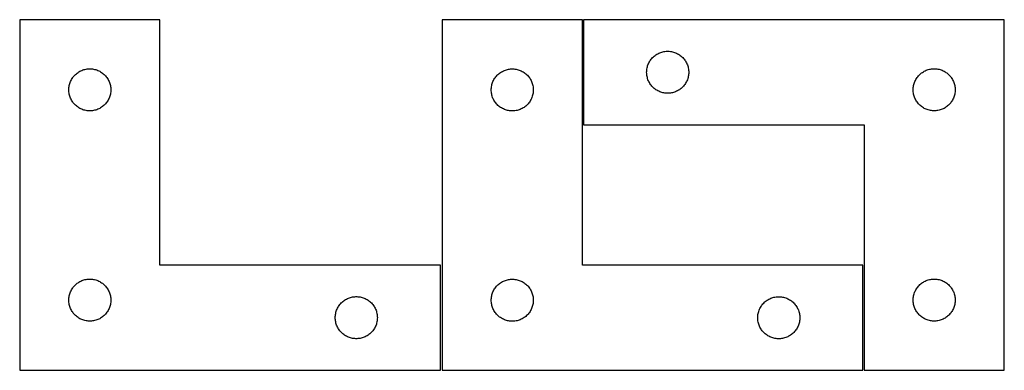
# Model space of a CAD drawing. Header units: millimetres. Extents: x 7 to 1493, y 7 to 257.
# Tile 1 of 3: x 7 to 709, y 7 to 257. Entities that reach past the tile are written whole.
import ezdxf

# ---------------------------------------------------------------- set-up
doc = ezdxf.new("R2010")
doc.units = ezdxf.units.MM
doc.layers.add('CUT', color=7, linetype='CONTINUOUS', true_color=0x000000)

msp = doc.modelspace()

# ---------------------------------------------------------------- linework, layer by layer
at = {"layer": 'CUT'}
for p, q in [((107.432067, 256.59015), (7.432067, 256.59015)), ((7.432067, 256.59015), (7.432067, 6.59015)), ((107.432067, 81.59015), (107.432067, 256.59015)), ((408.625304, 256.523255), (308.625304, 256.523255)), ((308.625304, 256.523255), (308.625304, 6.523255)), ((408.625304, 81.523255), (408.625304, 256.523255)), ((709.423639, 256.617743), (409.423639, 256.617743)), ((409.423639, 256.617743), (409.423639, 181.617743)), ((709.423639, 6.617743), (709.423639, 256.617743)), ((461.049983, 231.562899), (461.701747, 231.977463)), ((461.701747, 231.977463), (462.373988, 232.357925)), ((462.373988, 232.357925), (463.064923, 232.703277)), ((463.064923, 232.703277), (463.772721, 233.012603)), ((463.772721, 233.012603), (464.495503, 233.285082)), ((464.495503, 233.285082), (465.231354, 233.519992)), ((465.231354, 233.519992), (465.978323, 233.716709)), ((465.978323, 233.716709), (466.734428, 233.874713)), ((466.734428, 233.874713), (467.497664, 233.993584)), ((467.497664, 233.993584), (468.266007, 234.073006)), ((468.266007, 234.073006), (469.03742, 234.11277)), ((469.03742, 234.11277), (469.809858, 234.11277)), ((469.809858, 234.11277), (470.581271, 234.073006)), ((470.581271, 234.073006), (471.349614, 233.993584)), ((471.349614, 233.993584), (472.11285, 233.874713)), ((472.11285, 233.874713), (472.868955, 233.716709)), ((472.868955, 233.716709), (473.615924, 233.519992)), ((473.615924, 233.519992), (474.351775, 233.285082)), ((474.351775, 233.285082), (475.074557, 233.012603)), ((475.074557, 233.012603), (475.782355, 232.703277)), ((475.782355, 232.703277), (476.47329, 232.357925)), ((476.47329, 232.357925), (477.145531, 231.977463)), ((477.145531, 231.977463), (477.797295, 231.562899)), ((455.387887, 224.409025), (455.678885, 225.124552)), ((455.678885, 225.124552), (456.006333, 225.82415)), ((456.006333, 225.82415), (456.36936, 226.505964)), ((456.36936, 226.505964), (456.767006, 227.168186)), ((456.767006, 227.168186), (457.198214, 227.80906)), ((457.198214, 227.80906), (457.661842, 228.426886)), ((457.661842, 228.426886), (458.15666, 229.020025)), ((458.15666, 229.020025), (458.681356, 229.586906)), ((458.681356, 229.586906), (459.234539, 230.126024)), ((459.234539, 230.126024), (459.814741, 230.63595)), ((459.814741, 230.63595), (460.420425, 231.115332)), ((460.420425, 231.115332), (461.049983, 231.562899)), ((477.797295, 231.562899), (478.426853, 231.115332)), ((478.426853, 231.115332), (479.032537, 230.63595)), ((479.032537, 230.63595), (479.612739, 230.126024)), ((479.612739, 230.126024), (480.165922, 229.586906)), ((480.165922, 229.586906), (480.690618, 229.020025)), ((480.690618, 229.020025), (481.185436, 228.426886)), ((481.185436, 228.426886), (481.649064, 227.80906)), ((481.649064, 227.80906), (482.080272, 227.168186)), ((482.080272, 227.168186), (482.477918, 226.505964)), ((482.477918, 226.505964), (482.840945, 225.82415)), ((482.840945, 225.82415), (483.168393, 225.124552)), ((483.168393, 225.124552), (483.459391, 224.409025)), ((47.242967, 217.59843), (47.823169, 218.108356)), ((47.823169, 218.108356), (48.428853, 218.587738)), ((48.428853, 218.587738), (49.058411, 219.035305)), ((49.058411, 219.035305), (49.710175, 219.449869)), ((49.710175, 219.449869), (50.382416, 219.830332)), ((50.382416, 219.830332), (51.073351, 220.175684)), ((51.073351, 220.175684), (51.781149, 220.485009)), ((51.781149, 220.485009), (52.503931, 220.757488)), ((52.503931, 220.757488), (53.239782, 220.992398)), ((53.239782, 220.992398), (53.986751, 221.189115)), ((53.986751, 221.189115), (54.742856, 221.347119)), ((54.742856, 221.347119), (55.506092, 221.46599)), ((55.506092, 221.46599), (56.274435, 221.545413)), ((56.274435, 221.545413), (57.045848, 221.585177)), ((57.045848, 221.585177), (57.818286, 221.585177)), ((57.818286, 221.585177), (58.589699, 221.545413)), ((58.589699, 221.545413), (59.358042, 221.46599)), ((59.358042, 221.46599), (60.121278, 221.347119)), ((60.121278, 221.347119), (60.877383, 221.189115)), ((60.877383, 221.189115), (61.624352, 220.992398)), ((61.624352, 220.992398), (62.360203, 220.757488)), ((62.360203, 220.757488), (63.082985, 220.485009)), ((63.082985, 220.485009), (63.790783, 220.175684)), ((63.790783, 220.175684), (64.481718, 219.830332)), ((64.481718, 219.830332), (65.153959, 219.449869)), ((65.153959, 219.449869), (65.805723, 219.035305)), ((65.805723, 219.035305), (66.435281, 218.587738)), ((66.435281, 218.587738), (67.040965, 218.108356)), ((67.040965, 218.108356), (67.621167, 217.59843)), ((348.436204, 217.531536), (349.016407, 218.041462)), ((349.016407, 218.041462), (349.62209, 218.520844)), ((349.62209, 218.520844), (350.251648, 218.96841)), ((350.251648, 218.96841), (350.903412, 219.382975)), ((350.903412, 219.382975), (351.575653, 219.763437)), ((351.575653, 219.763437), (352.266588, 220.108789)), ((352.266588, 220.108789), (352.974386, 220.418115)), ((352.974386, 220.418115), (353.697169, 220.690594)), ((353.697169, 220.690594), (354.43302, 220.925503)), ((354.43302, 220.925503), (355.179988, 221.122221)), ((355.179988, 221.122221), (355.936093, 221.280224)), ((355.936093, 221.280224), (356.699329, 221.399095)), ((356.699329, 221.399095), (357.467672, 221.478518)), ((357.467672, 221.478518), (358.239086, 221.518282)), ((358.239086, 221.518282), (359.011523, 221.518282)), ((359.011523, 221.518282), (359.782936, 221.478518)), ((359.782936, 221.478518), (360.55128, 221.399095)), ((360.55128, 221.399095), (361.314516, 221.280224)), ((361.314516, 221.280224), (362.07062, 221.122221)), ((362.07062, 221.122221), (362.817589, 220.925503)), ((362.817589, 220.925503), (363.55344, 220.690594)), ((363.55344, 220.690594), (364.276223, 220.418115)), ((364.276223, 220.418115), (364.98402, 220.108789)), ((364.98402, 220.108789), (365.674955, 219.763437)), ((365.674955, 219.763437), (366.347196, 219.382975)), ((366.347196, 219.382975), (366.99896, 218.96841)), ((366.99896, 218.96841), (367.628518, 218.520844)), ((367.628518, 218.520844), (368.234202, 218.041462)), ((368.234202, 218.041462), (368.814404, 217.531536)), ((454.423639, 219.117743), (454.443528, 219.889925)), ((454.443528, 218.345562), (454.423639, 219.117743)), ((454.443528, 219.889925), (454.503141, 220.660058)), ((454.503141, 217.575428), (454.443528, 218.345562)), ((454.503141, 220.660058), (454.602321, 221.426102)), ((454.602321, 221.426102), (454.740804, 222.186024)), ((454.740804, 222.186024), (454.918223, 222.93781)), ((454.918223, 222.93781), (455.134108, 223.679466)), ((455.134108, 223.679466), (455.387887, 224.409025)), ((483.459391, 224.409025), (483.71317, 223.679466)), ((483.71317, 223.679466), (483.929055, 222.93781)), ((483.929055, 222.93781), (484.106474, 222.186024)), ((484.106474, 222.186024), (484.244957, 221.426102)), ((484.244957, 221.426102), (484.344137, 220.660058)), ((484.344137, 220.660058), (484.40375, 219.889925)), ((484.40375, 218.345562), (484.344137, 217.575428)), ((484.40375, 219.889925), (484.423639, 219.117743)), ((484.423639, 219.117743), (484.40375, 218.345562)), ((648.681356, 217.086906), (649.234539, 217.626024)), ((649.234539, 217.626024), (649.814741, 218.13595)), ((649.814741, 218.13595), (650.420425, 218.615332)), ((650.420425, 218.615332), (651.049983, 219.062899)), ((651.049983, 219.062899), (651.701747, 219.477463)), ((651.701747, 219.477463), (652.373988, 219.857925)), ((652.373988, 219.857925), (653.064923, 220.203277)), ((653.064923, 220.203277), (653.772721, 220.512603)), ((653.772721, 220.512603), (654.495503, 220.785082)), ((654.495503, 220.785082), (655.231354, 221.019992)), ((655.231354, 221.019992), (655.978323, 221.216709)), ((655.978323, 221.216709), (656.734428, 221.374713)), ((656.734428, 221.374713), (657.497664, 221.493584)), ((657.497664, 221.493584), (658.266007, 221.573006)), ((658.266007, 221.573006), (659.03742, 221.61277)), ((659.03742, 221.61277), (659.809858, 221.61277)), ((659.809858, 221.61277), (660.581271, 221.573006)), ((660.581271, 221.573006), (661.349614, 221.493584)), ((661.349614, 221.493584), (662.11285, 221.374713)), ((662.11285, 221.374713), (662.868955, 221.216709)), ((662.868955, 221.216709), (663.615924, 221.019992)), ((663.615924, 221.019992), (664.351775, 220.785082)), ((664.351775, 220.785082), (665.074557, 220.512603)), ((665.074557, 220.512603), (665.782355, 220.203277)), ((665.782355, 220.203277), (666.47329, 219.857925)), ((666.47329, 219.857925), (667.145531, 219.477463)), ((667.145531, 219.477463), (667.797295, 219.062899)), ((667.797295, 219.062899), (668.426853, 218.615332)), ((668.426853, 218.615332), (669.032537, 218.13595)), ((669.032537, 218.13595), (669.612739, 217.626024)), ((669.612739, 217.626024), (670.165922, 217.086906)), ((42.926651, 210.410216), (43.142536, 211.151872)), ((43.142536, 211.151872), (43.396315, 211.881431)), ((43.396315, 211.881431), (43.687313, 212.596958)), ((43.687313, 212.596958), (44.014761, 213.296557)), ((44.014761, 213.296557), (44.377788, 213.978371)), ((44.377788, 213.978371), (44.775434, 214.640593)), ((44.775434, 214.640593), (45.206642, 215.281466)), ((45.206642, 215.281466), (45.67027, 215.899292)), ((45.67027, 215.899292), (46.165088, 216.492431)), ((46.165088, 216.492431), (46.689784, 217.059312)), ((46.689784, 217.059312), (47.242967, 217.59843)), ((67.621167, 217.59843), (68.17435, 217.059312)), ((68.17435, 217.059312), (68.699046, 216.492431)), ((68.699046, 216.492431), (69.193864, 215.899292)), ((69.193864, 215.899292), (69.657492, 215.281466)), ((69.657492, 215.281466), (70.0887, 214.640593)), ((70.0887, 214.640593), (70.486346, 213.978371)), ((70.486346, 213.978371), (70.849373, 213.296557)), ((70.849373, 213.296557), (71.176821, 212.596958)), ((71.176821, 212.596958), (71.467819, 211.881431)), ((71.467819, 211.881431), (71.721598, 211.151872)), ((71.721598, 211.151872), (71.937483, 210.410216)), ((344.119888, 210.343322), (344.335774, 211.084978)), ((344.335774, 211.084978), (344.589552, 211.814536)), ((344.589552, 211.814536), (344.880551, 212.530064)), ((344.880551, 212.530064), (345.207998, 213.229662)), ((345.207998, 213.229662), (345.571026, 213.911476)), ((345.571026, 213.911476), (345.968671, 214.573698)), ((345.968671, 214.573698), (346.399879, 215.214572)), ((346.399879, 215.214572), (346.863507, 215.832397)), ((346.863507, 215.832397), (347.358325, 216.425537)), ((347.358325, 216.425537), (347.883021, 216.992417)), ((347.883021, 216.992417), (348.436204, 217.531536)), ((368.814404, 217.531536), (369.367587, 216.992417)), ((369.367587, 216.992417), (369.892283, 216.425537)), ((369.892283, 216.425537), (370.387101, 215.832397)), ((370.387101, 215.832397), (370.850729, 215.214572)), ((370.850729, 215.214572), (371.281938, 214.573698)), ((371.281938, 214.573698), (371.679583, 213.911476)), ((371.679583, 213.911476), (372.042611, 213.229662)), ((372.042611, 213.229662), (372.370058, 212.530064)), ((372.370058, 212.530064), (372.661057, 211.814536)), ((372.661057, 211.814536), (372.914835, 211.084978)), ((372.914835, 211.084978), (373.13072, 210.343322)), ((454.602321, 216.809385), (454.503141, 217.575428)), ((454.740804, 216.049462), (454.602321, 216.809385)), ((454.918223, 215.297677), (454.740804, 216.049462)), ((455.134108, 214.556021), (454.918223, 215.297677)), ((455.387887, 213.826462), (455.134108, 214.556021)), ((455.678885, 213.110935), (455.387887, 213.826462)), ((456.006333, 212.411337), (455.678885, 213.110935)), ((456.36936, 211.729522), (456.006333, 212.411337)), ((456.767006, 211.067301), (456.36936, 211.729522)), ((457.198214, 210.426427), (456.767006, 211.067301)), ((482.080272, 211.067301), (481.649064, 210.426427)), ((482.477918, 211.729522), (482.080272, 211.067301)), ((482.840945, 212.411337), (482.477918, 211.729522)), ((483.168393, 213.110935), (482.840945, 212.411337)), ((483.459391, 213.826462), (483.168393, 213.110935)), ((483.71317, 214.556021), (483.459391, 213.826462)), ((483.929055, 215.297677), (483.71317, 214.556021)), ((484.106474, 216.049462), (483.929055, 215.297677)), ((484.244957, 216.809385), (484.106474, 216.049462)), ((484.344137, 217.575428), (484.244957, 216.809385)), ((644.918223, 210.43781), (645.134108, 211.179466)), ((645.134108, 211.179466), (645.387887, 211.909025)), ((645.387887, 211.909025), (645.678885, 212.624552)), ((645.678885, 212.624552), (646.006333, 213.32415)), ((646.006333, 213.32415), (646.36936, 214.005964)), ((646.36936, 214.005964), (646.767006, 214.668186)), ((646.767006, 214.668186), (647.198214, 215.30906)), ((647.198214, 215.30906), (647.661842, 215.926886)), ((647.661842, 215.926886), (648.15666, 216.520025)), ((648.15666, 216.520025), (648.681356, 217.086906)), ((670.165922, 217.086906), (670.690618, 216.520025)), ((670.690618, 216.520025), (671.185436, 215.926886)), ((671.185436, 215.926886), (671.649064, 215.30906)), ((671.649064, 215.30906), (672.080272, 214.668186)), ((672.080272, 214.668186), (672.477918, 214.005964)), ((672.477918, 214.005964), (672.840945, 213.32415)), ((672.840945, 213.32415), (673.168393, 212.624552)), ((673.168393, 212.624552), (673.459391, 211.909025)), ((673.459391, 211.909025), (673.71317, 211.179466)), ((673.71317, 211.179466), (673.929055, 210.43781)), ((42.432067, 206.59015), (42.451956, 207.362331)), ((42.451956, 205.817968), (42.432067, 206.59015)), ((42.451956, 207.362331), (42.511569, 208.132465)), ((42.511569, 205.047835), (42.451956, 205.817968)), ((42.511569, 208.132465), (42.610749, 208.898508)), ((42.610749, 204.281791), (42.511569, 205.047835)), ((42.610749, 208.898508), (42.749232, 209.658431)), ((42.749232, 203.521869), (42.610749, 204.281791)), ((42.749232, 209.658431), (42.926651, 210.410216)), ((71.937483, 210.410216), (72.114902, 209.658431)), ((72.114902, 209.658431), (72.253385, 208.898508)), ((72.253385, 204.281791), (72.114902, 203.521869)), ((72.253385, 208.898508), (72.352565, 208.132465)), ((72.352565, 205.047835), (72.253385, 204.281791)), ((72.352565, 208.132465), (72.412178, 207.362331)), ((72.412178, 205.817968), (72.352565, 205.047835)), ((72.412178, 207.362331), (72.432067, 206.59015)), ((72.432067, 206.59015), (72.412178, 205.817968)), ((343.625304, 206.523255), (343.645193, 207.295436)), ((343.645193, 205.751074), (343.625304, 206.523255)), ((343.645193, 207.295436), (343.704806, 208.06557)), ((343.704806, 204.98094), (343.645193, 205.751074)), ((343.704806, 208.06557), (343.803986, 208.831614)), ((343.803986, 204.214896), (343.704806, 204.98094)), ((343.803986, 208.831614), (343.942469, 209.591536)), ((343.942469, 203.454974), (343.803986, 204.214896)), ((343.942469, 209.591536), (344.119888, 210.343322)), ((373.13072, 210.343322), (373.30814, 209.591536)), ((373.30814, 209.591536), (373.446623, 208.831614)), ((373.446623, 204.214896), (373.30814, 203.454974)), ((373.446623, 208.831614), (373.545802, 208.06557)), ((373.545802, 204.98094), (373.446623, 204.214896)), ((373.545802, 208.06557), (373.605416, 207.295436)), ((373.605416, 205.751074), (373.545802, 204.98094)), ((373.605416, 207.295436), (373.625304, 206.523255)), ((373.625304, 206.523255), (373.605416, 205.751074)), ((457.661842, 209.808601), (457.198214, 210.426427)), ((458.15666, 209.215462), (457.661842, 209.808601)), ((458.681356, 208.648581), (458.15666, 209.215462)), ((459.234539, 208.109463), (458.681356, 208.648581)), ((459.814741, 207.599537), (459.234539, 208.109463)), ((460.420425, 207.120155), (459.814741, 207.599537)), ((461.049983, 206.672588), (460.420425, 207.120155)), ((461.701747, 206.258024), (461.049983, 206.672588)), ((462.373988, 205.877561), (461.701747, 206.258024)), ((463.064923, 205.53221), (462.373988, 205.877561)), ((463.772721, 205.222884), (463.064923, 205.53221)), ((464.495503, 204.950405), (463.772721, 205.222884)), ((465.231354, 204.715495), (464.495503, 204.950405)), ((465.978323, 204.518778), (465.231354, 204.715495)), ((466.734428, 204.360774), (465.978323, 204.518778)), ((467.497664, 204.241903), (466.734428, 204.360774)), ((468.266007, 204.162481), (467.497664, 204.241903)), ((469.03742, 204.122716), (468.266007, 204.162481)), ((469.809858, 204.122716), (469.03742, 204.122716)), ((470.581271, 204.162481), (469.809858, 204.122716)), ((471.349614, 204.241903), (470.581271, 204.162481)), ((472.11285, 204.360774), (471.349614, 204.241903)), ((472.868955, 204.518778), (472.11285, 204.360774)), ((473.615924, 204.715495), (472.868955, 204.518778)), ((474.351775, 204.950405), (473.615924, 204.715495)), ((475.074557, 205.222884), (474.351775, 204.950405)), ((475.782355, 205.53221), (475.074557, 205.222884)), ((476.47329, 205.877561), (475.782355, 205.53221)), ((477.145531, 206.258024), (476.47329, 205.877561)), ((477.797295, 206.672588), (477.145531, 206.258024)), ((478.426853, 207.120155), (477.797295, 206.672588)), ((479.032537, 207.599537), (478.426853, 207.120155)), ((479.612739, 208.109463), (479.032537, 207.599537)), ((480.165922, 208.648581), (479.612739, 208.109463)), ((480.690618, 209.215462), (480.165922, 208.648581)), ((481.185436, 209.808601), (480.690618, 209.215462)), ((481.649064, 210.426427), (481.185436, 209.808601)), ((644.423639, 206.617743), (644.443528, 207.389925)), ((644.443528, 205.845562), (644.423639, 206.617743)), ((644.443528, 207.389925), (644.503141, 208.160058)), ((644.503141, 205.075428), (644.443528, 205.845562)), ((644.503141, 208.160058), (644.602321, 208.926102)), ((644.602321, 204.309385), (644.503141, 205.075428)), ((644.602321, 208.926102), (644.740804, 209.686024)), ((644.740804, 203.549462), (644.602321, 204.309385)), ((644.740804, 209.686024), (644.918223, 210.43781)), ((673.929055, 210.43781), (674.106474, 209.686024)), ((674.106474, 209.686024), (674.244957, 208.926102)), ((674.244957, 204.309385), (674.106474, 203.549462)), ((674.244957, 208.926102), (674.344137, 208.160058)), ((674.344137, 205.075428), (674.244957, 204.309385)), ((674.344137, 208.160058), (674.40375, 207.389925)), ((674.40375, 205.845562), (674.344137, 205.075428)), ((674.40375, 207.389925), (674.423639, 206.617743)), ((674.423639, 206.617743), (674.40375, 205.845562)), ((42.926651, 202.770083), (42.749232, 203.521869)), ((43.142536, 202.028427), (42.926651, 202.770083)), ((43.396315, 201.298868), (43.142536, 202.028427)), ((43.687313, 200.583341), (43.396315, 201.298868)), ((44.014761, 199.883743), (43.687313, 200.583341)), ((44.377788, 199.201929), (44.014761, 199.883743)), ((44.775434, 198.539707), (44.377788, 199.201929)), ((45.206642, 197.898833), (44.775434, 198.539707)), ((45.67027, 197.281007), (45.206642, 197.898833)), ((46.165088, 196.687868), (45.67027, 197.281007)), ((46.689784, 196.120987), (46.165088, 196.687868)), ((68.699046, 196.687868), (68.17435, 196.120987)), ((69.193864, 197.281007), (68.699046, 196.687868)), ((69.657492, 197.898833), (69.193864, 197.281007)), ((70.0887, 198.539707), (69.657492, 197.898833)), ((70.486346, 199.201929), (70.0887, 198.539707)), ((70.849373, 199.883743), (70.486346, 199.201929)), ((71.176821, 200.583341), (70.849373, 199.883743)), ((71.467819, 201.298868), (71.176821, 200.583341)), ((71.721598, 202.028427), (71.467819, 201.298868)), ((71.937483, 202.770083), (71.721598, 202.028427)), ((72.114902, 203.521869), (71.937483, 202.770083)), ((344.119888, 202.703188), (343.942469, 203.454974)), ((344.335774, 201.961533), (344.119888, 202.703188)), ((344.589552, 201.231974), (344.335774, 201.961533)), ((344.880551, 200.516447), (344.589552, 201.231974)), ((345.207998, 199.816848), (344.880551, 200.516447)), ((345.571026, 199.135034), (345.207998, 199.816848)), ((345.968671, 198.472812), (345.571026, 199.135034)), ((346.399879, 197.831939), (345.968671, 198.472812)), ((346.863507, 197.214113), (346.399879, 197.831939)), ((347.358325, 196.620973), (346.863507, 197.214113)), ((347.883021, 196.054093), (347.358325, 196.620973)), ((369.892283, 196.620973), (369.367587, 196.054093)), ((370.387101, 197.214113), (369.892283, 196.620973)), ((370.850729, 197.831939), (370.387101, 197.214113)), ((371.281938, 198.472812), (370.850729, 197.831939)), ((371.679583, 199.135034), (371.281938, 198.472812)), ((372.042611, 199.816848), (371.679583, 199.135034)), ((372.370058, 200.516447), (372.042611, 199.816848)), ((372.661057, 201.231974), (372.370058, 200.516447)), ((372.914835, 201.961533), (372.661057, 201.231974)), ((373.13072, 202.703188), (372.914835, 201.961533)), ((373.30814, 203.454974), (373.13072, 202.703188)), ((644.918223, 202.797677), (644.740804, 203.549462)), ((645.134108, 202.056021), (644.918223, 202.797677)), ((645.387887, 201.326462), (645.134108, 202.056021)), ((645.678885, 200.610935), (645.387887, 201.326462)), ((646.006333, 199.911337), (645.678885, 200.610935)), ((646.36936, 199.229522), (646.006333, 199.911337)), ((646.767006, 198.567301), (646.36936, 199.229522)), ((647.198214, 197.926427), (646.767006, 198.567301)), ((647.661842, 197.308601), (647.198214, 197.926427)), ((648.15666, 196.715462), (647.661842, 197.308601)), ((648.681356, 196.148581), (648.15666, 196.715462)), ((670.690618, 196.715462), (670.165922, 196.148581)), ((671.185436, 197.308601), (670.690618, 196.715462)), ((671.649064, 197.926427), (671.185436, 197.308601)), ((672.080272, 198.567301), (671.649064, 197.926427)), ((672.477918, 199.229522), (672.080272, 198.567301)), ((672.840945, 199.911337), (672.477918, 199.229522)), ((673.168393, 200.610935), (672.840945, 199.911337)), ((673.459391, 201.326462), (673.168393, 200.610935)), ((673.71317, 202.056021), (673.459391, 201.326462)), ((673.929055, 202.797677), (673.71317, 202.056021)), ((674.106474, 203.549462), (673.929055, 202.797677)), ((47.242967, 195.581869), (46.689784, 196.120987)), ((47.823169, 195.071943), (47.242967, 195.581869)), ((48.428853, 194.592561), (47.823169, 195.071943)), ((49.058411, 194.144994), (48.428853, 194.592561)), ((49.710175, 193.73043), (49.058411, 194.144994)), ((50.382416, 193.349968), (49.710175, 193.73043)), ((51.073351, 193.004616), (50.382416, 193.349968)), ((51.781149, 192.69529), (51.073351, 193.004616)), ((52.503931, 192.422811), (51.781149, 192.69529)), ((53.239782, 192.187902), (52.503931, 192.422811)), ((53.986751, 191.991184), (53.239782, 192.187902)), ((54.742856, 191.83318), (53.986751, 191.991184)), ((55.506092, 191.71431), (54.742856, 191.83318)), ((56.274435, 191.634887), (55.506092, 191.71431)), ((57.045848, 191.595123), (56.274435, 191.634887)), ((57.818286, 191.595123), (57.045848, 191.595123)), ((58.589699, 191.634887), (57.818286, 191.595123)), ((59.358042, 191.71431), (58.589699, 191.634887)), ((60.121278, 191.83318), (59.358042, 191.71431)), ((60.877383, 191.991184), (60.121278, 191.83318)), ((61.624352, 192.187902), (60.877383, 191.991184)), ((62.360203, 192.422811), (61.624352, 192.187902)), ((63.082985, 192.69529), (62.360203, 192.422811)), ((63.790783, 193.004616), (63.082985, 192.69529)), ((64.481718, 193.349968), (63.790783, 193.004616)), ((65.153959, 193.73043), (64.481718, 193.349968)), ((65.805723, 194.144994), (65.153959, 193.73043)), ((66.435281, 194.592561), (65.805723, 194.144994)), ((67.040965, 195.071943), (66.435281, 194.592561)), ((67.621167, 195.581869), (67.040965, 195.071943)), ((68.17435, 196.120987), (67.621167, 195.581869)), ((348.436204, 195.514975), (347.883021, 196.054093)), ((349.016407, 195.005048), (348.436204, 195.514975)), ((349.62209, 194.525666), (349.016407, 195.005048)), ((350.251648, 194.0781), (349.62209, 194.525666)), ((350.903412, 193.663536), (350.251648, 194.0781)), ((351.575653, 193.283073), (350.903412, 193.663536)), ((352.266588, 192.937721), (351.575653, 193.283073)), ((352.974386, 192.628396), (352.266588, 192.937721)), ((353.697169, 192.355917), (352.974386, 192.628396)), ((354.43302, 192.121007), (353.697169, 192.355917)), ((355.179988, 191.92429), (354.43302, 192.121007)), ((355.936093, 191.766286), (355.179988, 191.92429)), ((356.699329, 191.647415), (355.936093, 191.766286)), ((357.467672, 191.567992), (356.699329, 191.647415)), ((358.239086, 191.528228), (357.467672, 191.567992)), ((359.011523, 191.528228), (358.239086, 191.528228)), ((359.782936, 191.567992), (359.011523, 191.528228)), ((360.55128, 191.647415), (359.782936, 191.567992)), ((361.314516, 191.766286), (360.55128, 191.647415)), ((362.07062, 191.92429), (361.314516, 191.766286)), ((362.817589, 192.121007), (362.07062, 191.92429)), ((363.55344, 192.355917), (362.817589, 192.121007)), ((364.276223, 192.628396), (363.55344, 192.355917)), ((364.98402, 192.937721), (364.276223, 192.628396)), ((365.674955, 193.283073), (364.98402, 192.937721)), ((366.347196, 193.663536), (365.674955, 193.283073)), ((366.99896, 194.0781), (366.347196, 193.663536)), ((367.628518, 194.525666), (366.99896, 194.0781)), ((368.234202, 195.005048), (367.628518, 194.525666)), ((368.814404, 195.514975), (368.234202, 195.005048)), ((369.367587, 196.054093), (368.814404, 195.514975)), ((649.234539, 195.609463), (648.681356, 196.148581)), ((649.814741, 195.099537), (649.234539, 195.609463)), ((650.420425, 194.620155), (649.814741, 195.099537)), ((651.049983, 194.172588), (650.420425, 194.620155)), ((651.701747, 193.758024), (651.049983, 194.172588)), ((652.373988, 193.377561), (651.701747, 193.758024)), ((653.064923, 193.03221), (652.373988, 193.377561)), ((653.772721, 192.722884), (653.064923, 193.03221)), ((654.495503, 192.450405), (653.772721, 192.722884)), ((655.231354, 192.215495), (654.495503, 192.450405)), ((655.978323, 192.018778), (655.231354, 192.215495)), ((656.734428, 191.860774), (655.978323, 192.018778)), ((657.497664, 191.741903), (656.734428, 191.860774)), ((658.266007, 191.662481), (657.497664, 191.741903)), ((659.03742, 191.622716), (658.266007, 191.662481)), ((659.809858, 191.622716), (659.03742, 191.622716)), ((660.581271, 191.662481), (659.809858, 191.622716)), ((661.349614, 191.741903), (660.581271, 191.662481)), ((662.11285, 191.860774), (661.349614, 191.741903)), ((662.868955, 192.018778), (662.11285, 191.860774)), ((663.615924, 192.215495), (662.868955, 192.018778)), ((664.351775, 192.450405), (663.615924, 192.215495)), ((665.074557, 192.722884), (664.351775, 192.450405)), ((665.782355, 193.03221), (665.074557, 192.722884)), ((666.47329, 193.377561), (665.782355, 193.03221)), ((667.145531, 193.758024), (666.47329, 193.377561)), ((667.797295, 194.172588), (667.145531, 193.758024)), ((668.426853, 194.620155), (667.797295, 194.172588)), ((669.032537, 195.099537), (668.426853, 194.620155)), ((669.612739, 195.609463), (669.032537, 195.099537)), ((670.165922, 196.148581), (669.612739, 195.609463)), ((409.423639, 181.617743), (609.423639, 181.617743)), ((609.423639, 181.617743), (609.423639, 6.617743)), ((307.432067, 81.59015), (107.432067, 81.59015)), ((307.432067, 6.59015), (307.432067, 81.59015)), ((608.625304, 81.523255), (408.625304, 81.523255)), ((608.625304, 6.523255), (608.625304, 81.523255)), ((51.073351, 70.175684), (51.781149, 70.485009)), ((51.781149, 70.485009), (52.503931, 70.757488)), ((52.503931, 70.757488), (53.239782, 70.992398)), ((53.239782, 70.992398), (53.986751, 71.189115)), ((53.986751, 71.189115), (54.742856, 71.347119)), ((54.742856, 71.347119), (55.506092, 71.46599)), ((55.506092, 71.46599), (56.274435, 71.545413)), ((56.274435, 71.545413), (57.045848, 71.585177)), ((57.045848, 71.585177), (57.818286, 71.585177)), ((57.818286, 71.585177), (58.589699, 71.545413)), ((58.589699, 71.545413), (59.358042, 71.46599)), ((59.358042, 71.46599), (60.121278, 71.347119)), ((60.121278, 71.347119), (60.877383, 71.189115)), ((60.877383, 71.189115), (61.624352, 70.992398)), ((61.624352, 70.992398), (62.360203, 70.757488)), ((62.360203, 70.757488), (63.082985, 70.485009)), ((63.082985, 70.485009), (63.790783, 70.175684)), ((352.266588, 70.108789), (352.974386, 70.418115)), ((352.974386, 70.418115), (353.697169, 70.690594)), ((353.697169, 70.690594), (354.43302, 70.925503)), ((354.43302, 70.925503), (355.179988, 71.122221)), ((355.179988, 71.122221), (355.936093, 71.280224)), ((355.936093, 71.280224), (356.699329, 71.399095)), ((356.699329, 71.399095), (357.467672, 71.478518)), ((357.467672, 71.478518), (358.239086, 71.518282)), ((358.239086, 71.518282), (359.011523, 71.518282)), ((359.011523, 71.518282), (359.782936, 71.478518)), ((359.782936, 71.478518), (360.55128, 71.399095)), ((360.55128, 71.399095), (361.314516, 71.280224)), ((361.314516, 71.280224), (362.07062, 71.122221)), ((362.07062, 71.122221), (362.817589, 70.925503)), ((362.817589, 70.925503), (363.55344, 70.690594)), ((363.55344, 70.690594), (364.276223, 70.418115)), ((364.276223, 70.418115), (364.98402, 70.108789)), ((652.373988, 69.857925), (653.064923, 70.203277)), ((653.064923, 70.203277), (653.772721, 70.512603)), ((653.772721, 70.512603), (654.495503, 70.785082)), ((654.495503, 70.785082), (655.231354, 71.019992)), ((655.231354, 71.019992), (655.978323, 71.216709)), ((655.978323, 71.216709), (656.734428, 71.374713)), ((656.734428, 71.374713), (657.497664, 71.493584)), ((657.497664, 71.493584), (658.266007, 71.573006)), ((658.266007, 71.573006), (659.03742, 71.61277)), ((659.03742, 71.61277), (659.809858, 71.61277)), ((659.809858, 71.61277), (660.581271, 71.573006)), ((660.581271, 71.573006), (661.349614, 71.493584)), ((661.349614, 71.493584), (662.11285, 71.374713)), ((662.11285, 71.374713), (662.868955, 71.216709)), ((662.868955, 71.216709), (663.615924, 71.019992)), ((663.615924, 71.019992), (664.351775, 70.785082)), ((664.351775, 70.785082), (665.074557, 70.512603)), ((665.074557, 70.512603), (665.782355, 70.203277)), ((665.782355, 70.203277), (666.47329, 69.857925)), ((43.687313, 62.596958), (44.014761, 63.296557)), ((44.014761, 63.296557), (44.377788, 63.978371)), ((44.377788, 63.978371), (44.775434, 64.640593)), ((44.775434, 64.640593), (45.206642, 65.281466)), ((45.206642, 65.281466), (45.67027, 65.899292)), ((45.67027, 65.899292), (46.165088, 66.492431)), ((46.165088, 66.492431), (46.689784, 67.059312)), ((46.689784, 67.059312), (47.242967, 67.59843)), ((47.242967, 67.59843), (47.823169, 68.108356)), ((47.823169, 68.108356), (48.428853, 68.587738)), ((48.428853, 68.587738), (49.058411, 69.035305)), ((49.058411, 69.035305), (49.710175, 69.449869)), ((49.710175, 69.449869), (50.382416, 69.830332)), ((50.382416, 69.830332), (51.073351, 70.175684)), ((63.790783, 70.175684), (64.481718, 69.830332)), ((64.481718, 69.830332), (65.153959, 69.449869)), ((65.153959, 69.449869), (65.805723, 69.035305)), ((65.805723, 69.035305), (66.435281, 68.587738)), ((66.435281, 68.587738), (67.040965, 68.108356)), ((67.040965, 68.108356), (67.621167, 67.59843)), ((67.621167, 67.59843), (68.17435, 67.059312)), ((68.17435, 67.059312), (68.699046, 66.492431)), ((68.699046, 66.492431), (69.193864, 65.899292)), ((69.193864, 65.899292), (69.657492, 65.281466)), ((69.657492, 65.281466), (70.0887, 64.640593)), ((70.0887, 64.640593), (70.486346, 63.978371)), ((70.486346, 63.978371), (70.849373, 63.296557)), ((70.849373, 63.296557), (71.176821, 62.596958)), ((344.880551, 62.530064), (345.207998, 63.229662)), ((345.207998, 63.229662), (345.571026, 63.911476)), ((345.571026, 63.911476), (345.968671, 64.573698)), ((345.968671, 64.573698), (346.399879, 65.214572)), ((346.399879, 65.214572), (346.863507, 65.832397)), ((346.863507, 65.832397), (347.358325, 66.425537)), ((347.358325, 66.425537), (347.883021, 66.992417)), ((347.883021, 66.992417), (348.436204, 67.531536)), ((348.436204, 67.531536), (349.016407, 68.041462)), ((349.016407, 68.041462), (349.62209, 68.520844)), ((349.62209, 68.520844), (350.251648, 68.96841)), ((350.251648, 68.96841), (350.903412, 69.382975)), ((350.903412, 69.382975), (351.575653, 69.763437)), ((351.575653, 69.763437), (352.266588, 70.108789)), ((364.98402, 70.108789), (365.674955, 69.763437)), ((365.674955, 69.763437), (366.347196, 69.382975)), ((366.347196, 69.382975), (366.99896, 68.96841)), ((366.99896, 68.96841), (367.628518, 68.520844)), ((367.628518, 68.520844), (368.234202, 68.041462)), ((368.234202, 68.041462), (368.814404, 67.531536)), ((368.814404, 67.531536), (369.367587, 66.992417)), ((369.367587, 66.992417), (369.892283, 66.425537)), ((369.892283, 66.425537), (370.387101, 65.832397)), ((370.387101, 65.832397), (370.850729, 65.214572)), ((370.850729, 65.214572), (371.281938, 64.573698)), ((371.281938, 64.573698), (371.679583, 63.911476)), ((371.679583, 63.911476), (372.042611, 63.229662)), ((372.042611, 63.229662), (372.370058, 62.530064)), ((645.678885, 62.624552), (646.006333, 63.32415)), ((646.006333, 63.32415), (646.36936, 64.005964)), ((646.36936, 64.005964), (646.767006, 64.668186)), ((646.767006, 64.668186), (647.198214, 65.30906)), ((647.198214, 65.30906), (647.661842, 65.926886)), ((647.661842, 65.926886), (648.15666, 66.520025)), ((648.15666, 66.520025), (648.681356, 67.086906)), ((648.681356, 67.086906), (649.234539, 67.626024)), ((649.234539, 67.626024), (649.814741, 68.13595)), ((649.814741, 68.13595), (650.420425, 68.615332)), ((650.420425, 68.615332), (651.049983, 69.062899)), ((651.049983, 69.062899), (651.701747, 69.477463)), ((651.701747, 69.477463), (652.373988, 69.857925)), ((666.47329, 69.857925), (667.145531, 69.477463)), ((667.145531, 69.477463), (667.797295, 69.062899)), ((667.797295, 69.062899), (668.426853, 68.615332)), ((668.426853, 68.615332), (669.032537, 68.13595)), ((669.032537, 68.13595), (669.612739, 67.626024)), ((669.612739, 67.626024), (670.165922, 67.086906)), ((670.165922, 67.086906), (670.690618, 66.520025)), ((670.690618, 66.520025), (671.185436, 65.926886)), ((671.185436, 65.926886), (671.649064, 65.30906)), ((671.649064, 65.30906), (672.080272, 64.668186)), ((672.080272, 64.668186), (672.477918, 64.005964)), ((672.477918, 64.005964), (672.840945, 63.32415)), ((672.840945, 63.32415), (673.168393, 62.624552)), ((42.432067, 56.59015), (42.451956, 57.362331)), ((42.451956, 55.817968), (42.432067, 56.59015)), ((42.451956, 57.362331), (42.511569, 58.132465)), ((42.511569, 58.132465), (42.610749, 58.898508)), ((42.610749, 58.898508), (42.749232, 59.658431)), ((42.749232, 59.658431), (42.926651, 60.410216)), ((42.926651, 60.410216), (43.142536, 61.151872)), ((43.142536, 61.151872), (43.396315, 61.881431)), ((43.396315, 61.881431), (43.687313, 62.596958)), ((71.176821, 62.596958), (71.467819, 61.881431)), ((71.467819, 61.881431), (71.721598, 61.151872)), ((71.721598, 61.151872), (71.937483, 60.410216)), ((71.937483, 60.410216), (72.114902, 59.658431)), ((72.114902, 59.658431), (72.253385, 58.898508)), ((72.253385, 58.898508), (72.352565, 58.132465)), ((72.352565, 58.132465), (72.412178, 57.362331)), ((72.412178, 57.362331), (72.432067, 56.59015)), ((72.432067, 56.59015), (72.412178, 55.817968)), ((238.428853, 56.087738), (239.058411, 56.535305)), ((239.058411, 56.535305), (239.710175, 56.949869)), ((239.710175, 56.949869), (240.382416, 57.330332)), ((240.382416, 57.330332), (241.073351, 57.675684)), ((241.073351, 57.675684), (241.781149, 57.985009)), ((241.781149, 57.985009), (242.503931, 58.257488)), ((242.503931, 58.257488), (243.239782, 58.492398)), ((243.239782, 58.492398), (243.986751, 58.689115)), ((243.986751, 58.689115), (244.742856, 58.847119)), ((244.742856, 58.847119), (245.506092, 58.96599)), ((245.506092, 58.96599), (246.274435, 59.045413)), ((246.274435, 59.045413), (247.045848, 59.085177)), ((247.045848, 59.085177), (247.818286, 59.085177)), ((247.818286, 59.085177), (248.589699, 59.045413)), ((248.589699, 59.045413), (249.358042, 58.96599)), ((249.358042, 58.96599), (250.121278, 58.847119)), ((250.121278, 58.847119), (250.877383, 58.689115)), ((250.877383, 58.689115), (251.624352, 58.492398)), ((251.624352, 58.492398), (252.360203, 58.257488)), ((252.360203, 58.257488), (253.082985, 57.985009)), ((253.082985, 57.985009), (253.790783, 57.675684)), ((253.790783, 57.675684), (254.481718, 57.330332)), ((254.481718, 57.330332), (255.153959, 56.949869)), ((255.153959, 56.949869), (255.805723, 56.535305)), ((255.805723, 56.535305), (256.435281, 56.087738)), ((343.625304, 56.523255), (343.645193, 57.295436)), ((343.645193, 55.751074), (343.625304, 56.523255)), ((343.645193, 57.295436), (343.704806, 58.06557)), ((343.704806, 58.06557), (343.803986, 58.831614)), ((343.803986, 58.831614), (343.942469, 59.591536)), ((343.942469, 59.591536), (344.119888, 60.343322)), ((344.119888, 60.343322), (344.335774, 61.084978)), ((344.335774, 61.084978), (344.589552, 61.814536)), ((344.589552, 61.814536), (344.880551, 62.530064)), ((372.370058, 62.530064), (372.661057, 61.814536)), ((372.661057, 61.814536), (372.914835, 61.084978)), ((372.914835, 61.084978), (373.13072, 60.343322)), ((373.13072, 60.343322), (373.30814, 59.591536)), ((373.30814, 59.591536), (373.446623, 58.831614)), ((373.446623, 58.831614), (373.545802, 58.06557)), ((373.545802, 58.06557), (373.605416, 57.295436)), ((373.605416, 57.295436), (373.625304, 56.523255)), ((373.625304, 56.523255), (373.605416, 55.751074)), ((539.62209, 56.020844), (540.251648, 56.46841)), ((540.251648, 56.46841), (540.903412, 56.882975)), ((540.903412, 56.882975), (541.575653, 57.263437)), ((541.575653, 57.263437), (542.266588, 57.608789)), ((542.266588, 57.608789), (542.974386, 57.918115)), ((542.974386, 57.918115), (543.697169, 58.190594)), ((543.697169, 58.190594), (544.43302, 58.425503)), ((544.43302, 58.425503), (545.179988, 58.622221)), ((545.179988, 58.622221), (545.936093, 58.780224)), ((545.936093, 58.780224), (546.699329, 58.899095)), ((546.699329, 58.899095), (547.467672, 58.978518)), ((547.467672, 58.978518), (548.239086, 59.018282)), ((548.239086, 59.018282), (549.011523, 59.018282)), ((549.011523, 59.018282), (549.782936, 58.978518)), ((549.782936, 58.978518), (550.55128, 58.899095)), ((550.55128, 58.899095), (551.314516, 58.780224)), ((551.314516, 58.780224), (552.07062, 58.622221)), ((552.07062, 58.622221), (552.817589, 58.425503)), ((552.817589, 58.425503), (553.55344, 58.190594)), ((553.55344, 58.190594), (554.276223, 57.918115)), ((554.276223, 57.918115), (554.98402, 57.608789)), ((554.98402, 57.608789), (555.674955, 57.263437)), ((555.674955, 57.263437), (556.347196, 56.882975)), ((556.347196, 56.882975), (556.99896, 56.46841)), ((556.99896, 56.46841), (557.628518, 56.020844)), ((644.423639, 56.617743), (644.443528, 57.389925)), ((644.443528, 55.845562), (644.423639, 56.617743)), ((644.443528, 57.389925), (644.503141, 58.160058)), ((644.503141, 58.160058), (644.602321, 58.926102)), ((644.602321, 58.926102), (644.740804, 59.686024)), ((644.740804, 59.686024), (644.918223, 60.43781)), ((644.918223, 60.43781), (645.134108, 61.179466)), ((645.134108, 61.179466), (645.387887, 61.909025)), ((645.387887, 61.909025), (645.678885, 62.624552)), ((673.168393, 62.624552), (673.459391, 61.909025)), ((673.459391, 61.909025), (673.71317, 61.179466)), ((673.71317, 61.179466), (673.929055, 60.43781)), ((673.929055, 60.43781), (674.106474, 59.686024)), ((674.106474, 59.686024), (674.244957, 58.926102)), ((674.244957, 58.926102), (674.344137, 58.160058)), ((674.344137, 58.160058), (674.40375, 57.389925)), ((674.40375, 57.389925), (674.423639, 56.617743)), ((674.423639, 56.617743), (674.40375, 55.845562)), ((42.511569, 55.047835), (42.451956, 55.817968)), ((42.610749, 54.281791), (42.511569, 55.047835)), ((42.749232, 53.521869), (42.610749, 54.281791)), ((42.926651, 52.770083), (42.749232, 53.521869)), ((43.142536, 52.028427), (42.926651, 52.770083)), ((43.396315, 51.298868), (43.142536, 52.028427)), ((43.687313, 50.583341), (43.396315, 51.298868)), ((44.014761, 49.883743), (43.687313, 50.583341)), ((44.377788, 49.201929), (44.014761, 49.883743)), ((44.775434, 48.539707), (44.377788, 49.201929)), ((70.486346, 49.201929), (70.0887, 48.539707)), ((70.849373, 49.883743), (70.486346, 49.201929)), ((71.176821, 50.583341), (70.849373, 49.883743)), ((71.467819, 51.298868), (71.176821, 50.583341)), ((71.721598, 52.028427), (71.467819, 51.298868)), ((71.937483, 52.770083), (71.721598, 52.028427)), ((72.114902, 53.521869), (71.937483, 52.770083)), ((72.253385, 54.281791), (72.114902, 53.521869)), ((72.352565, 55.047835), (72.253385, 54.281791)), ((72.412178, 55.817968), (72.352565, 55.047835)), ((233.142536, 48.651872), (233.396315, 49.381431)), ((233.396315, 49.381431), (233.687313, 50.096958)), ((233.687313, 50.096958), (234.014761, 50.796557)), ((234.014761, 50.796557), (234.377788, 51.478371)), ((234.377788, 51.478371), (234.775434, 52.140593)), ((234.775434, 52.140593), (235.206642, 52.781466)), ((235.206642, 52.781466), (235.67027, 53.399292)), ((235.67027, 53.399292), (236.165088, 53.992431)), ((236.165088, 53.992431), (236.689784, 54.559312)), ((236.689784, 54.559312), (237.242967, 55.09843)), ((237.242967, 55.09843), (237.823169, 55.608356)), ((237.823169, 55.608356), (238.428853, 56.087738)), ((256.435281, 56.087738), (257.040965, 55.608356)), ((257.040965, 55.608356), (257.621167, 55.09843)), ((257.621167, 55.09843), (258.17435, 54.559312)), ((258.17435, 54.559312), (258.699046, 53.992431)), ((258.699046, 53.992431), (259.193864, 53.399292)), ((259.193864, 53.399292), (259.657492, 52.781466)), ((259.657492, 52.781466), (260.0887, 52.140593)), ((260.0887, 52.140593), (260.486346, 51.478371)), ((260.486346, 51.478371), (260.849373, 50.796557)), ((260.849373, 50.796557), (261.176821, 50.096958)), ((261.176821, 50.096958), (261.467819, 49.381431)), ((261.467819, 49.381431), (261.721598, 48.651872)), ((343.704806, 54.98094), (343.645193, 55.751074)), ((343.803986, 54.214896), (343.704806, 54.98094)), ((343.942469, 53.454974), (343.803986, 54.214896)), ((344.119888, 52.703188), (343.942469, 53.454974)), ((344.335774, 51.961533), (344.119888, 52.703188)), ((344.589552, 51.231974), (344.335774, 51.961533)), ((344.880551, 50.516447), (344.589552, 51.231974)), ((345.207998, 49.816848), (344.880551, 50.516447)), ((345.571026, 49.135034), (345.207998, 49.816848)), ((372.042611, 49.816848), (371.679583, 49.135034)), ((372.370058, 50.516447), (372.042611, 49.816848)), ((372.661057, 51.231974), (372.370058, 50.516447)), ((372.914835, 51.961533), (372.661057, 51.231974)), ((373.13072, 52.703188), (372.914835, 51.961533)), ((373.30814, 53.454974), (373.13072, 52.703188)), ((373.446623, 54.214896), (373.30814, 53.454974)), ((373.545802, 54.98094), (373.446623, 54.214896)), ((373.605416, 55.751074), (373.545802, 54.98094)), ((534.335774, 48.584978), (534.589552, 49.314536)), ((534.589552, 49.314536), (534.880551, 50.030064)), ((534.880551, 50.030064), (535.207998, 50.729662)), ((535.207998, 50.729662), (535.571026, 51.411476)), ((535.571026, 51.411476), (535.968671, 52.073698)), ((535.968671, 52.073698), (536.399879, 52.714572)), ((536.399879, 52.714572), (536.863507, 53.332397)), ((536.863507, 53.332397), (537.358325, 53.925537)), ((537.358325, 53.925537), (537.883021, 54.492417)), ((537.883021, 54.492417), (538.436204, 55.031536)), ((538.436204, 55.031536), (539.016407, 55.541462)), ((539.016407, 55.541462), (539.62209, 56.020844)), ((557.628518, 56.020844), (558.234202, 55.541462)), ((558.234202, 55.541462), (558.814404, 55.031536)), ((558.814404, 55.031536), (559.367587, 54.492417)), ((559.367587, 54.492417), (559.892283, 53.925537)), ((559.892283, 53.925537), (560.387101, 53.332397)), ((560.387101, 53.332397), (560.850729, 52.714572)), ((560.850729, 52.714572), (561.281938, 52.073698)), ((561.281938, 52.073698), (561.679583, 51.411476)), ((561.679583, 51.411476), (562.042611, 50.729662)), ((562.042611, 50.729662), (562.370058, 50.030064)), ((562.370058, 50.030064), (562.661057, 49.314536)), ((562.661057, 49.314536), (562.914835, 48.584978)), ((644.503141, 55.075428), (644.443528, 55.845562)), ((644.602321, 54.309385), (644.503141, 55.075428)), ((644.740804, 53.549462), (644.602321, 54.309385)), ((644.918223, 52.797677), (644.740804, 53.549462)), ((645.134108, 52.056021), (644.918223, 52.797677)), ((645.387887, 51.326462), (645.134108, 52.056021)), ((645.678885, 50.610935), (645.387887, 51.326462)), ((646.006333, 49.911337), (645.678885, 50.610935)), ((646.36936, 49.229522), (646.006333, 49.911337)), ((646.767006, 48.567301), (646.36936, 49.229522)), ((672.477918, 49.229522), (672.080272, 48.567301)), ((672.840945, 49.911337), (672.477918, 49.229522)), ((673.168393, 50.610935), (672.840945, 49.911337)), ((673.459391, 51.326462), (673.168393, 50.610935)), ((673.71317, 52.056021), (673.459391, 51.326462)), ((673.929055, 52.797677), (673.71317, 52.056021)), ((674.106474, 53.549462), (673.929055, 52.797677)), ((674.244957, 54.309385), (674.106474, 53.549462)), ((674.344137, 55.075428), (674.244957, 54.309385)), ((674.40375, 55.845562), (674.344137, 55.075428)), ((45.206642, 47.898833), (44.775434, 48.539707)), ((45.67027, 47.281007), (45.206642, 47.898833)), ((46.165088, 46.687868), (45.67027, 47.281007)), ((46.689784, 46.120987), (46.165088, 46.687868)), ((47.242967, 45.581869), (46.689784, 46.120987)), ((47.823169, 45.071943), (47.242967, 45.581869)), ((48.428853, 44.592561), (47.823169, 45.071943)), ((49.058411, 44.144994), (48.428853, 44.592561)), ((49.710175, 43.73043), (49.058411, 44.144994)), ((50.382416, 43.349968), (49.710175, 43.73043)), ((51.073351, 43.004616), (50.382416, 43.349968)), ((51.781149, 42.69529), (51.073351, 43.004616)), ((52.503931, 42.422811), (51.781149, 42.69529)), ((53.239782, 42.187902), (52.503931, 42.422811)), ((53.986751, 41.991184), (53.239782, 42.187902)), ((61.624352, 42.187902), (60.877383, 41.991184)), ((62.360203, 42.422811), (61.624352, 42.187902)), ((63.082985, 42.69529), (62.360203, 42.422811)), ((63.790783, 43.004616), (63.082985, 42.69529)), ((64.481718, 43.349968), (63.790783, 43.004616)), ((65.153959, 43.73043), (64.481718, 43.349968)), ((65.805723, 44.144994), (65.153959, 43.73043)), ((66.435281, 44.592561), (65.805723, 44.144994)), ((67.040965, 45.071943), (66.435281, 44.592561)), ((67.621167, 45.581869), (67.040965, 45.071943)), ((68.17435, 46.120987), (67.621167, 45.581869)), ((68.699046, 46.687868), (68.17435, 46.120987)), ((69.193864, 47.281007), (68.699046, 46.687868)), ((69.657492, 47.898833), (69.193864, 47.281007)), ((70.0887, 48.539707), (69.657492, 47.898833)), ((232.432067, 44.09015), (232.451956, 44.862331)), ((232.451956, 43.317968), (232.432067, 44.09015)), ((232.451956, 44.862331), (232.511569, 45.632465)), ((232.511569, 42.547835), (232.451956, 43.317968)), ((232.511569, 45.632465), (232.610749, 46.398508)), ((232.610749, 41.781791), (232.511569, 42.547835)), ((232.610749, 46.398508), (232.749232, 47.158431)), ((232.749232, 47.158431), (232.926651, 47.910216)), ((232.926651, 47.910216), (233.142536, 48.651872)), ((261.721598, 48.651872), (261.937483, 47.910216)), ((261.937483, 47.910216), (262.114902, 47.158431)), ((262.114902, 47.158431), (262.253385, 46.398508)), ((262.253385, 46.398508), (262.352565, 45.632465)), ((262.352565, 42.547835), (262.253385, 41.781791)), ((262.352565, 45.632465), (262.412178, 44.862331)), ((262.412178, 43.317968), (262.352565, 42.547835)), ((262.412178, 44.862331), (262.432067, 44.09015)), ((262.432067, 44.09015), (262.412178, 43.317968)), ((345.968671, 48.472812), (345.571026, 49.135034)), ((346.399879, 47.831939), (345.968671, 48.472812)), ((346.863507, 47.214113), (346.399879, 47.831939)), ((347.358325, 46.620973), (346.863507, 47.214113)), ((347.883021, 46.054093), (347.358325, 46.620973)), ((348.436204, 45.514975), (347.883021, 46.054093)), ((349.016407, 45.005048), (348.436204, 45.514975)), ((349.62209, 44.525666), (349.016407, 45.005048)), ((350.251648, 44.0781), (349.62209, 44.525666)), ((350.903412, 43.663536), (350.251648, 44.0781)), ((351.575653, 43.283073), (350.903412, 43.663536)), ((352.266588, 42.937721), (351.575653, 43.283073)), ((352.974386, 42.628396), (352.266588, 42.937721)), ((353.697169, 42.355917), (352.974386, 42.628396)), ((354.43302, 42.121007), (353.697169, 42.355917)), ((355.179988, 41.92429), (354.43302, 42.121007)), ((362.817589, 42.121007), (362.07062, 41.92429)), ((363.55344, 42.355917), (362.817589, 42.121007)), ((364.276223, 42.628396), (363.55344, 42.355917)), ((364.98402, 42.937721), (364.276223, 42.628396)), ((365.674955, 43.283073), (364.98402, 42.937721)), ((366.347196, 43.663536), (365.674955, 43.283073)), ((366.99896, 44.0781), (366.347196, 43.663536)), ((367.628518, 44.525666), (366.99896, 44.0781)), ((368.234202, 45.005048), (367.628518, 44.525666)), ((368.814404, 45.514975), (368.234202, 45.005048)), ((369.367587, 46.054093), (368.814404, 45.514975)), ((369.892283, 46.620973), (369.367587, 46.054093)), ((370.387101, 47.214113), (369.892283, 46.620973)), ((370.850729, 47.831939), (370.387101, 47.214113)), ((371.281938, 48.472812), (370.850729, 47.831939)), ((371.679583, 49.135034), (371.281938, 48.472812)), ((533.625304, 44.023255), (533.645193, 44.795436)), ((533.645193, 43.251074), (533.625304, 44.023255)), ((533.645193, 44.795436), (533.704806, 45.56557)), ((533.704806, 42.48094), (533.645193, 43.251074)), ((533.704806, 45.56557), (533.803986, 46.331614)), ((533.803986, 41.714896), (533.704806, 42.48094)), ((533.803986, 46.331614), (533.942469, 47.091536)), ((533.942469, 47.091536), (534.119888, 47.843322)), ((534.119888, 47.843322), (534.335774, 48.584978)), ((562.914835, 48.584978), (563.13072, 47.843322)), ((563.13072, 47.843322), (563.30814, 47.091536)), ((563.30814, 47.091536), (563.446623, 46.331614)), ((563.446623, 46.331614), (563.545802, 45.56557)), ((563.545802, 42.48094), (563.446623, 41.714896)), ((563.545802, 45.56557), (563.605416, 44.795436)), ((563.605416, 43.251074), (563.545802, 42.48094)), ((563.605416, 44.795436), (563.625304, 44.023255)), ((563.625304, 44.023255), (563.605416, 43.251074)), ((647.198214, 47.926427), (646.767006, 48.567301)), ((647.661842, 47.308601), (647.198214, 47.926427)), ((648.15666, 46.715462), (647.661842, 47.308601)), ((648.681356, 46.148581), (648.15666, 46.715462)), ((649.234539, 45.609463), (648.681356, 46.148581)), ((649.814741, 45.099537), (649.234539, 45.609463)), ((650.420425, 44.620155), (649.814741, 45.099537)), ((651.049983, 44.172588), (650.420425, 44.620155)), ((651.701747, 43.758024), (651.049983, 44.172588)), ((652.373988, 43.377561), (651.701747, 43.758024)), ((653.064923, 43.03221), (652.373988, 43.377561)), ((653.772721, 42.722884), (653.064923, 43.03221)), ((654.495503, 42.450405), (653.772721, 42.722884)), ((655.231354, 42.215495), (654.495503, 42.450405)), ((655.978323, 42.018778), (655.231354, 42.215495)), ((663.615924, 42.215495), (662.868955, 42.018778)), ((664.351775, 42.450405), (663.615924, 42.215495)), ((665.074557, 42.722884), (664.351775, 42.450405)), ((665.782355, 43.03221), (665.074557, 42.722884)), ((666.47329, 43.377561), (665.782355, 43.03221)), ((667.145531, 43.758024), (666.47329, 43.377561)), ((667.797295, 44.172588), (667.145531, 43.758024)), ((668.426853, 44.620155), (667.797295, 44.172588)), ((669.032537, 45.099537), (668.426853, 44.620155)), ((669.612739, 45.609463), (669.032537, 45.099537)), ((670.165922, 46.148581), (669.612739, 45.609463)), ((670.690618, 46.715462), (670.165922, 46.148581)), ((671.185436, 47.308601), (670.690618, 46.715462)), ((671.649064, 47.926427), (671.185436, 47.308601)), ((672.080272, 48.567301), (671.649064, 47.926427)), ((54.742856, 41.83318), (53.986751, 41.991184)), ((55.506092, 41.71431), (54.742856, 41.83318)), ((56.274435, 41.634887), (55.506092, 41.71431)), ((57.045848, 41.595123), (56.274435, 41.634887)), ((57.818286, 41.595123), (57.045848, 41.595123)), ((58.589699, 41.634887), (57.818286, 41.595123)), ((59.358042, 41.71431), (58.589699, 41.634887)), ((60.121278, 41.83318), (59.358042, 41.71431)), ((60.877383, 41.991184), (60.121278, 41.83318)), ((232.749232, 41.021869), (232.610749, 41.781791)), ((232.926651, 40.270083), (232.749232, 41.021869)), ((233.142536, 39.528427), (232.926651, 40.270083)), ((233.396315, 38.798868), (233.142536, 39.528427)), ((233.687313, 38.083341), (233.396315, 38.798868)), ((234.014761, 37.383743), (233.687313, 38.083341)), ((234.377788, 36.701929), (234.014761, 37.383743)), ((234.775434, 36.039707), (234.377788, 36.701929)), ((235.206642, 35.398833), (234.775434, 36.039707)), ((235.67027, 34.781007), (235.206642, 35.398833)), ((259.657492, 35.398833), (259.193864, 34.781007)), ((260.0887, 36.039707), (259.657492, 35.398833)), ((260.486346, 36.701929), (260.0887, 36.039707)), ((260.849373, 37.383743), (260.486346, 36.701929)), ((261.176821, 38.083341), (260.849373, 37.383743)), ((261.467819, 38.798868), (261.176821, 38.083341)), ((261.721598, 39.528427), (261.467819, 38.798868)), ((261.937483, 40.270083), (261.721598, 39.528427)), ((262.114902, 41.021869), (261.937483, 40.270083)), ((262.253385, 41.781791), (262.114902, 41.021869)), ((355.936093, 41.766286), (355.179988, 41.92429)), ((356.699329, 41.647415), (355.936093, 41.766286)), ((357.467672, 41.567992), (356.699329, 41.647415)), ((358.239086, 41.528228), (357.467672, 41.567992)), ((359.011523, 41.528228), (358.239086, 41.528228)), ((359.782936, 41.567992), (359.011523, 41.528228)), ((360.55128, 41.647415), (359.782936, 41.567992)), ((361.314516, 41.766286), (360.55128, 41.647415)), ((362.07062, 41.92429), (361.314516, 41.766286)), ((533.942469, 40.954974), (533.803986, 41.714896)), ((534.119888, 40.203188), (533.942469, 40.954974)), ((534.335774, 39.461533), (534.119888, 40.203188)), ((534.589552, 38.731974), (534.335774, 39.461533)), ((534.880551, 38.016447), (534.589552, 38.731974)), ((535.207998, 37.316848), (534.880551, 38.016447)), ((535.571026, 36.635034), (535.207998, 37.316848)), ((535.968671, 35.972812), (535.571026, 36.635034)), ((536.399879, 35.331939), (535.968671, 35.972812)), ((536.863507, 34.714113), (536.399879, 35.331939)), ((560.850729, 35.331939), (560.387101, 34.714113)), ((561.281938, 35.972812), (560.850729, 35.331939)), ((561.679583, 36.635034), (561.281938, 35.972812)), ((562.042611, 37.316848), (561.679583, 36.635034)), ((562.370058, 38.016447), (562.042611, 37.316848)), ((562.661057, 38.731974), (562.370058, 38.016447)), ((562.914835, 39.461533), (562.661057, 38.731974)), ((563.13072, 40.203188), (562.914835, 39.461533)), ((563.30814, 40.954974), (563.13072, 40.203188)), ((563.446623, 41.714896), (563.30814, 40.954974)), ((656.734428, 41.860774), (655.978323, 42.018778)), ((657.497664, 41.741903), (656.734428, 41.860774)), ((658.266007, 41.662481), (657.497664, 41.741903)), ((659.03742, 41.622716), (658.266007, 41.662481)), ((659.809858, 41.622716), (659.03742, 41.622716)), ((660.581271, 41.662481), (659.809858, 41.622716)), ((661.349614, 41.741903), (660.581271, 41.662481)), ((662.11285, 41.860774), (661.349614, 41.741903)), ((662.868955, 42.018778), (662.11285, 41.860774)), ((236.165088, 34.187868), (235.67027, 34.781007)), ((236.689784, 33.620987), (236.165088, 34.187868)), ((237.242967, 33.081869), (236.689784, 33.620987)), ((237.823169, 32.571943), (237.242967, 33.081869)), ((238.428853, 32.092561), (237.823169, 32.571943)), ((239.058411, 31.644994), (238.428853, 32.092561)), ((239.710175, 31.23043), (239.058411, 31.644994)), ((240.382416, 30.849968), (239.710175, 31.23043)), ((241.073351, 30.504616), (240.382416, 30.849968)), ((241.781149, 30.19529), (241.073351, 30.504616)), ((242.503931, 29.922811), (241.781149, 30.19529)), ((243.239782, 29.687902), (242.503931, 29.922811)), ((243.986751, 29.491184), (243.239782, 29.687902)), ((244.742856, 29.33318), (243.986751, 29.491184)), ((245.506092, 29.21431), (244.742856, 29.33318)), ((246.274435, 29.134887), (245.506092, 29.21431)), ((247.045848, 29.095123), (246.274435, 29.134887)), ((247.818286, 29.095123), (247.045848, 29.095123)), ((248.589699, 29.134887), (247.818286, 29.095123)), ((249.358042, 29.21431), (248.589699, 29.134887)), ((250.121278, 29.33318), (249.358042, 29.21431)), ((250.877383, 29.491184), (250.121278, 29.33318)), ((251.624352, 29.687902), (250.877383, 29.491184)), ((252.360203, 29.922811), (251.624352, 29.687902)), ((253.082985, 30.19529), (252.360203, 29.922811)), ((253.790783, 30.504616), (253.082985, 30.19529)), ((254.481718, 30.849968), (253.790783, 30.504616)), ((255.153959, 31.23043), (254.481718, 30.849968)), ((255.805723, 31.644994), (255.153959, 31.23043)), ((256.435281, 32.092561), (255.805723, 31.644994)), ((257.040965, 32.571943), (256.435281, 32.092561)), ((257.621167, 33.081869), (257.040965, 32.571943)), ((258.17435, 33.620987), (257.621167, 33.081869)), ((258.699046, 34.187868), (258.17435, 33.620987)), ((259.193864, 34.781007), (258.699046, 34.187868)), ((537.358325, 34.120973), (536.863507, 34.714113)), ((537.883021, 33.554093), (537.358325, 34.120973)), ((538.436204, 33.014975), (537.883021, 33.554093)), ((539.016407, 32.505048), (538.436204, 33.014975)), ((539.62209, 32.025666), (539.016407, 32.505048)), ((540.251648, 31.5781), (539.62209, 32.025666)), ((540.903412, 31.163536), (540.251648, 31.5781)), ((541.575653, 30.783073), (540.903412, 31.163536)), ((542.266588, 30.437721), (541.575653, 30.783073)), ((542.974386, 30.128396), (542.266588, 30.437721)), ((543.697169, 29.855917), (542.974386, 30.128396)), ((544.43302, 29.621007), (543.697169, 29.855917)), ((545.179988, 29.42429), (544.43302, 29.621007)), ((545.936093, 29.266286), (545.179988, 29.42429)), ((546.699329, 29.147415), (545.936093, 29.266286)), ((547.467672, 29.067992), (546.699329, 29.147415)), ((548.239086, 29.028228), (547.467672, 29.067992)), ((549.011523, 29.028228), (548.239086, 29.028228)), ((549.782936, 29.067992), (549.011523, 29.028228)), ((550.55128, 29.147415), (549.782936, 29.067992)), ((551.314516, 29.266286), (550.55128, 29.147415)), ((552.07062, 29.42429), (551.314516, 29.266286)), ((552.817589, 29.621007), (552.07062, 29.42429)), ((553.55344, 29.855917), (552.817589, 29.621007)), ((554.276223, 30.128396), (553.55344, 29.855917)), ((554.98402, 30.437721), (554.276223, 30.128396)), ((555.674955, 30.783073), (554.98402, 30.437721)), ((556.347196, 31.163536), (555.674955, 30.783073)), ((556.99896, 31.5781), (556.347196, 31.163536)), ((557.628518, 32.025666), (556.99896, 31.5781)), ((558.234202, 32.505048), (557.628518, 32.025666)), ((558.814404, 33.014975), (558.234202, 32.505048)), ((559.367587, 33.554093), (558.814404, 33.014975)), ((559.892283, 34.120973), (559.367587, 33.554093)), ((560.387101, 34.714113), (559.892283, 34.120973)), ((7.432067, 6.59015), (307.432067, 6.59015)), ((308.625304, 6.523255), (608.625304, 6.523255)), ((609.423639, 6.617743), (709.423639, 6.617743))]:
    msp.add_line(p, q, dxfattribs=at)

doc.saveas('drawing.dxf')
